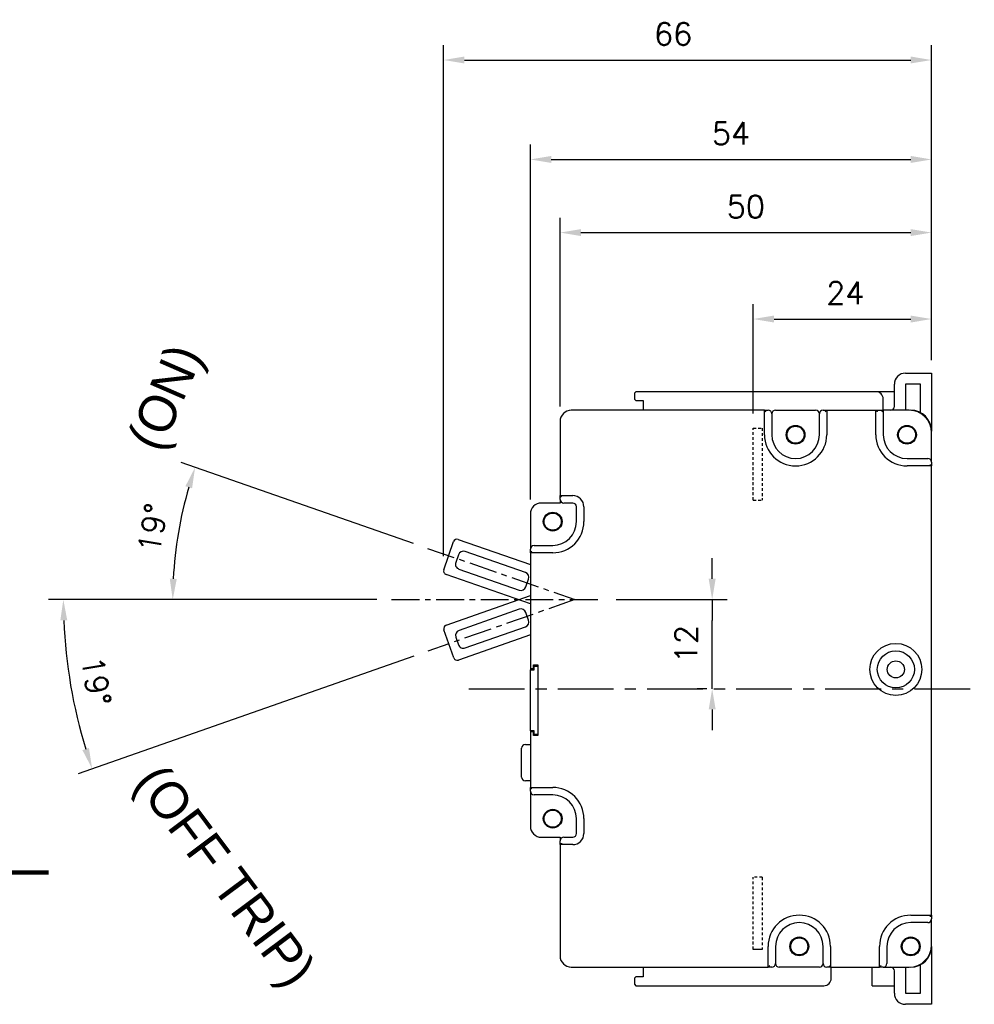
# Model space of a CAD drawing. Extents: x 2148 to 5325, y -907 to 1565.
# Tile 3 of 6: x 4684 to 4813, y 1280 to 1413. Entities that reach past the tile are written whole.
import ezdxf

# ---------------------------------------------------------------- set-up
doc = ezdxf.new("R2010")
doc.units = 0
doc.header["$LTSCALE"] = 3
doc.header["$MEASUREMENT"] = 0
doc.linetypes.add('CENTER', pattern=[2, 1.25, -0.25, 0.25, -0.25])
doc.linetypes.add('HID', pattern=[3.5, 1.25, -1, 1.25])
doc.layers.get('0').update_dxf_attribs({"linetype": 'CONTINUOUS'})
doc.layers.get('Defpoints').update_dxf_attribs({"linetype": 'CONTINUOUS'})
for name, color, linetype in [('cen', 1, 'CENTER'), ('di', 3, 'CONTINUOUS'), ('DIM', 3, 'CONTINUOUS'), ('Hid', 5, 'HID')]:
    doc.layers.add(name, color=color, linetype=linetype)
doc.styles.add('K', font='romank.shx', dxfattribs={"bigfont": 'ciwhhs.shx'})
doc.styles.add('KIM', font='ROMANS.shx', dxfattribs={"height": 5, "bigfont": 'GSG1.shx'})
doc.styles.get("Standard").update_dxf_attribs({"font": 'romans.shx', "height": 3, "bigfont": 'ghs.shx'})
doc.dimstyles.get("Standard").update_dxf_attribs({"dimtxt": 0.18, "dimasz": 0.18, "dimexe": 0.18, "dimexo": 0.0625, "dimgap": 0.09, "dimtad": 0, "dimtih": 1, "dimtoh": 1, "dimdec": 4, "dimzin": 0, "dimdsep": 46, "dimtxsty": 'Standard', "dimcen": 0.09, "dimadec": 0, "dimazin": 0, "dimtfac": 1, "dimtdec": 4, "dimtofl": 0, "dimtmove": 0, "dimatfit": 3, "dimfxl": 0, "dimtolj": 1, "dimtzin": 0, "dimarcsym": 0})
doc.dimstyles.new('STANDARD$0', dxfattribs={"dimtxt": 5, "dimasz": 5, "dimexe": 1, "dimexo": 2, "dimgap": 2, "dimtad": 1, "dimdec": 4, "dimzin": 12, "dimdsep": 46, "dimtxsty": 'KIM', "dimcen": -1, "dimdle": 0.1, "dimadec": 0, "dimazin": 0, "dimtfac": 1, "dimtdec": 4, "dimtmove": 0, "dimatfit": 3, "dimfxl": 0, "dimtolj": 1, "dimtzin": 0, "dimarcsym": 0})

# ---------------------------------------------------------------- blocks, each defined once
blk = doc.blocks.new('*D37')
at = {"layer": 'Defpoints', "color": 0}
for p in [(4762.61, 1334.89), (4777.52, 1334.89), (4778.78, 1322.89)]:
    blk.add_point(p, dxfattribs=at)
at = {"layer": 'DIM'}
for p, q in [((4777.52, 1337.69), (4777.52, 1340.49)), ((4764.61, 1334.89), (4779.52, 1334.89)), ((4777.52, 1334.89), (4777.52, 1332.09)), ((4777.52, 1325.69), (4777.52, 1332.09)), ((4777.52, 1322.89), (4777.52, 1325.69)), ((4776.78, 1322.89), (4775.52, 1322.89)), ((4777.52, 1320.09), (4777.52, 1317.29))]:
    blk.add_line(p, q, dxfattribs=at)
for points in [[(4777.05, 1337.69), (4777.99, 1337.69), (4777.52, 1334.89)], [(4777.05, 1320.09), (4777.99, 1320.09), (4777.52, 1322.89)]]:
    blk.add_solid(points, dxfattribs=at)
at = {"layer": 'DIM', "insert": (4774.02, 1328.89), "char_height": 3, "attachment_point": 5, "rotation": 90}
blk.add_mtext('\\A1;12', dxfattribs=at)
blk = doc.blocks.new('*D38')
at = {"layer": 'Defpoints', "color": 0}
for p in [(4706.24, 1346.88), (4739.21, 1341.79), (4734.37, 1334.89), (4759.05, 1334.89), (4762.61, 1334.89)]:
    blk.add_point(p, dxfattribs=at)
at = {"layer": 'DIM'}
for p, q in [((4737.33, 1342.45), (4706.02, 1353.34)), ((4732.37, 1334.89), (4702.9, 1334.89))]:
    blk.add_line(p, q, dxfattribs=at)
blk.add_arc((4759.05, 1334.89), 54.15, 163.7751, 177.037, dxfattribs=at)
for points in [[(4706.61, 1350.16), (4707.5, 1349.88), (4707.91, 1352.69)], [(4705.44, 1337.68), (4704.5, 1337.7), (4704.9, 1334.89)]]:
    blk.add_solid(points, dxfattribs=at)
at = {"layer": 'DIM', "insert": (4702.2, 1344.5), "char_height": 3, "attachment_point": 5, "rotation": 80.4061}
blk.add_mtext('\\A1;19%%D', dxfattribs=at)
blk = doc.blocks.new('*D44')
at = {"layer": 'Defpoints', "color": 0}
for p in [(4807.05, 1372.67), (4807.05, 1365.39), (4783.05, 1357.96)]:
    blk.add_point(p, dxfattribs=at)
at = {"layer": 'DIM'}
for p, q in [((4783.05, 1359.96), (4783.05, 1374.67)), ((4807.05, 1367.39), (4807.05, 1374.67)), ((4785.85, 1372.67), (4804.25, 1372.67))]:
    blk.add_line(p, q, dxfattribs=at)
for points in [[(4785.85, 1373.14), (4785.85, 1372.2), (4783.05, 1372.67)], [(4804.25, 1373.14), (4804.25, 1372.2), (4807.05, 1372.67)]]:
    blk.add_solid(points, dxfattribs=at)
at = {"layer": 'DIM', "insert": (4795.44, 1376.17), "char_height": 3, "attachment_point": 5}
blk.add_mtext('\\A1;24', dxfattribs=at)
blk = doc.blocks.new('*D45')
at = {"layer": 'Defpoints', "color": 0}
for p in [(4807.05, 1384.31), (4807.05, 1365.39), (4757.05, 1358.89)]:
    blk.add_point(p, dxfattribs=at)
at = {"layer": 'DIM'}
for p, q in [((4757.05, 1360.89), (4757.05, 1386.31)), ((4807.05, 1367.39), (4807.05, 1386.31)), ((4759.85, 1384.31), (4804.25, 1384.31))]:
    blk.add_line(p, q, dxfattribs=at)
for points in [[(4759.85, 1384.78), (4759.85, 1383.85), (4757.05, 1384.31)], [(4804.25, 1384.78), (4804.25, 1383.85), (4807.05, 1384.31)]]:
    blk.add_solid(points, dxfattribs=at)
at = {"layer": 'DIM', "insert": (4782.05, 1387.81), "char_height": 3, "attachment_point": 5}
blk.add_mtext('\\A1;50', dxfattribs=at)
blk = doc.blocks.new('*D46')
at = {"layer": 'Defpoints', "color": 0}
for p in [(4807.05, 1394.16), (4807.05, 1365.39), (4753.05, 1346.39)]:
    blk.add_point(p, dxfattribs=at)
at = {"layer": 'DIM'}
for p, q in [((4753.05, 1348.39), (4753.05, 1396.16)), ((4807.05, 1367.39), (4807.05, 1396.16)), ((4755.85, 1394.16), (4804.25, 1394.16))]:
    blk.add_line(p, q, dxfattribs=at)
for points in [[(4755.85, 1394.63), (4755.85, 1393.69), (4753.05, 1394.16)], [(4804.25, 1394.63), (4804.25, 1393.69), (4807.05, 1394.16)]]:
    blk.add_solid(points, dxfattribs=at)
at = {"layer": 'DIM', "insert": (4780.05, 1397.66), "char_height": 3, "attachment_point": 5}
blk.add_mtext('\\A1;54', dxfattribs=at)
blk = doc.blocks.new('*D47')
at = {"layer": 'Defpoints', "color": 0}
for p in [(4734.37, 1334.89), (4759.05, 1334.89), (4762.61, 1334.89), (4739.23, 1327.94), (4690.61, 1327.16)]:
    blk.add_point(p, dxfattribs=at)
at = {"layer": 'DIM'}
for p, q in [((4732.37, 1334.89), (4688.17, 1334.89)), ((4737.34, 1327.28), (4692.16, 1311.44))]:
    blk.add_line(p, q, dxfattribs=at)
blk.add_arc((4759.05, 1334.89), 68.87, 182.3295, 196.9871, dxfattribs=at)
for points in [[(4689.77, 1332.08), (4690.7, 1332.1), (4690.17, 1334.89)], [(4693.62, 1314.91), (4692.74, 1314.62), (4694.05, 1312.11)]]:
    blk.add_solid(points, dxfattribs=at)
at = {"layer": 'DIM', "insert": (4694.6, 1323.92), "char_height": 3, "attachment_point": 5, "rotation": 279.6583}
blk.add_mtext('\\A1;19%%D', dxfattribs=at)
blk = doc.blocks.new('*D54')
at = {"layer": 'Defpoints', "color": 0}
for p in [(4807.05, 1407.55), (4807.05, 1365.14), (4741.36, 1338.75)]:
    blk.add_point(p, dxfattribs=at)
at = {"layer": 'DIM'}
for p, q in [((4741.36, 1340.75), (4741.36, 1409.55)), ((4807.05, 1367.14), (4807.05, 1409.55)), ((4744.16, 1407.55), (4804.25, 1407.55))]:
    blk.add_line(p, q, dxfattribs=at)
for points in [[(4744.16, 1408.02), (4744.16, 1407.09), (4741.36, 1407.55)], [(4804.25, 1408.02), (4804.25, 1407.09), (4807.05, 1407.55)]]:
    blk.add_solid(points, dxfattribs=at)
at = {"layer": 'DIM', "insert": (4772.27, 1411.05), "char_height": 3, "attachment_point": 5}
blk.add_mtext('\\A1;66', dxfattribs=at)

msp = doc.modelspace()

# ---------------------------------------------------------------- linework, layer by layer
for p, q in [((4803.548, 1365.388), (4807.048, 1365.388)), ((4807.048, 1365.388), (4807.048, 1364.888)), ((4807.048, 1364.888), (4807.048, 1357.588)), ((4802.048, 1360.888), (4802.048, 1363.888)), ((4805.548, 1363.888), (4803.548, 1363.888)), ((4803.548, 1363.888), (4803.548, 1360.888)), ((4805.548, 1360.068), (4805.548, 1363.888)), ((4767.248, 1362.888), (4767.048, 1362.688)), ((4767.048, 1362.688), (4767.048, 1361.888)), ((4767.048, 1361.888), (4767.248, 1361.688)), ((4799.548, 1362.888), (4767.248, 1362.888)), ((4800.548, 1360.388), (4800.548, 1361.888)), ((4767.248, 1361.688), (4768.248, 1361.688)), ((4768.248, 1361.688), (4768.248, 1360.388)), ((4803.548, 1360.888), (4803.548, 1360.388)), ((4784.548, 1360.388), (4758.548, 1360.388)), ((4784.548, 1357.088), (4784.548, 1360.388)), ((4784.548, 1360.388), (4785.048, 1360.388)), ((4785.548, 1359.888), (4785.548, 1357.088)), ((4786.048, 1360.388), (4791.448, 1360.388)), ((4791.948, 1357.088), (4791.948, 1359.888)), ((4792.448, 1360.388), (4792.948, 1360.388)), ((4792.948, 1360.388), (4792.948, 1357.088)), ((4792.948, 1360.388), (4799.548, 1360.388)), ((4799.548, 1360.388), (4800.548, 1360.388)), ((4799.548, 1357.088), (4799.548, 1360.388)), ((4800.548, 1360.388), (4800.548, 1357.088)), ((4804.048, 1360.388), (4800.548, 1360.388)), ((4757.048, 1358.888), (4757.048, 1348.888)), ((4807.048, 1353.388), (4807.048, 1357.388)), ((4803.748, 1353.888), (4806.548, 1353.888)), ((4807.048, 1352.888), (4803.748, 1352.888)), ((4807.048, 1353.388), (4807.048, 1352.888)), ((4807.048, 1292.388), (4807.048, 1352.888)), ((4757.248, 1348.688), (4757.048, 1348.888)), ((4757.048, 1348.888), (4758.748, 1348.888)), ((4757.048, 1348.388), (4757.048, 1348.888)), ((4757.048, 1347.888), (4754.548, 1347.888)), ((4757.048, 1348.388), (4757.048, 1347.888)), ((4758.748, 1347.888), (4757.548, 1347.888)), ((4759.248, 1345.388), (4759.248, 1347.388)), ((4760.248, 1347.388), (4760.248, 1345.388)), ((4753.048, 1346.388), (4753.048, 1341.688)), ((4741.391, 1338.915), (4742.706, 1342.693)), ((4743.342, 1343.001), (4753.048, 1339.623)), ((4753.548, 1342.188), (4756.048, 1342.188)), ((4743.362, 1340.929), (4743.001, 1339.891)), ((4752.376, 1338.534), (4744.254, 1341.36)), ((4753.048, 1341.188), (4753.048, 1341.688)), ((4756.048, 1341.188), (4753.048, 1341.188)), ((4753.048, 1341.188), (4753.048, 1325.588)), ((4753.048, 1334.329), (4741.699, 1338.279)), ((4743.432, 1338.999), (4751.554, 1336.173)), ((4752.445, 1336.604), (4752.807, 1337.643)), ((4741.707, 1331.459), (4753.048, 1335.434)), ((4751.557, 1333.587), (4743.441, 1330.742)), ((4752.813, 1332.12), (4752.449, 1333.158)), ((4742.723, 1327.047), (4741.4, 1330.822)), ((4753.048, 1330.136), (4743.36, 1326.74)), ((4744.268, 1328.383), (4752.384, 1331.228)), ((4743.012, 1329.85), (4743.376, 1328.812)), ((4753.448, 1326.088), (4754.048, 1326.088)), ((4753.448, 1325.588), (4753.448, 1326.088)), ((4753.548, 1325.438), (4753.548, 1325.938)), ((4753.548, 1325.938), (4754.048, 1325.938)), ((4754.048, 1326.088), (4754.048, 1325.938)), ((4754.048, 1325.938), (4754.048, 1316.738)), ((4753.048, 1325.588), (4753.448, 1325.588)), ((4753.048, 1325.588), (4753.048, 1325.438)), ((4753.048, 1317.238), (4753.048, 1325.438)), ((4753.048, 1325.438), (4753.548, 1325.438)), ((4753.548, 1317.238), (4753.048, 1317.238)), ((4753.048, 1317.238), (4753.048, 1317.088)), ((4753.448, 1317.088), (4753.048, 1317.088)), ((4753.048, 1317.088), (4753.048, 1309.588)), ((4753.448, 1316.588), (4753.448, 1317.088)), ((4753.548, 1316.738), (4753.548, 1317.238)), ((4754.048, 1316.738), (4753.548, 1316.738)), ((4754.048, 1316.738), (4754.048, 1316.588)), ((4752.369, 1315.388), (4753.048, 1315.388)), ((4754.048, 1316.588), (4753.448, 1316.588)), ((4751.869, 1310.988), (4751.869, 1314.888)), ((4753.048, 1310.488), (4752.369, 1310.488)), ((4753.048, 1309.588), (4756.048, 1309.588)), ((4753.048, 1309.088), (4753.048, 1309.588)), ((4753.048, 1309.088), (4753.048, 1304.388)), ((4756.048, 1308.588), (4753.548, 1308.588)), ((4759.248, 1303.388), (4759.248, 1305.388)), ((4760.248, 1305.388), (4760.248, 1303.388)), ((4754.548, 1302.888), (4757.048, 1302.888)), ((4757.048, 1302.888), (4757.048, 1302.388)), ((4757.048, 1301.888), (4757.048, 1302.388)), ((4757.548, 1302.888), (4758.748, 1302.888)), ((4758.748, 1301.888), (4757.048, 1301.888)), ((4757.048, 1301.888), (4757.048, 1286.888)), ((4804.248, 1292.388), (4807.048, 1292.388)), ((4807.048, 1292.388), (4807.048, 1291.888)), ((4807.048, 1288.388), (4807.048, 1291.888)), ((4806.548, 1291.388), (4804.248, 1291.388)), ((4785.048, 1285.388), (4785.048, 1288.188)), ((4786.048, 1288.188), (4786.048, 1285.888)), ((4792.448, 1285.888), (4792.448, 1288.188)), ((4793.448, 1288.188), (4793.448, 1285.388)), ((4800.048, 1285.388), (4800.048, 1288.188)), ((4801.048, 1288.188), (4801.048, 1285.888)), ((4807.048, 1288.188), (4807.048, 1280.888)), ((4758.548, 1285.388), (4785.048, 1285.388)), ((4768.248, 1285.388), (4768.248, 1284.088)), ((4785.548, 1285.388), (4785.048, 1285.388)), ((4791.948, 1285.388), (4786.548, 1285.388)), ((4793.448, 1285.388), (4792.948, 1285.388)), ((4793.448, 1285.388), (4800.048, 1285.388)), ((4793.548, 1283.888), (4793.548, 1285.388)), ((4799.048, 1282.888), (4799.048, 1285.388)), ((4800.548, 1285.388), (4800.048, 1285.388)), ((4800.548, 1285.388), (4804.048, 1285.388)), ((4802.048, 1281.888), (4802.048, 1284.888)), ((4803.548, 1285.388), (4803.548, 1284.888)), ((4803.548, 1284.888), (4803.548, 1281.888)), ((4805.548, 1281.888), (4805.548, 1285.708)), ((4767.248, 1284.088), (4767.048, 1283.888)), ((4767.048, 1283.888), (4767.048, 1283.088)), ((4768.248, 1284.088), (4767.248, 1284.088)), ((4767.048, 1283.088), (4767.248, 1282.888)), ((4767.248, 1282.888), (4792.548, 1282.888)), ((4803.548, 1281.888), (4805.548, 1281.888)), ((4807.048, 1280.888), (4807.048, 1280.388)), ((4807.048, 1280.388), (4803.548, 1280.388))]:
    msp.add_line(p, q)
at = {"flags": 128}
for points in [[(4784.548, 1360.388), (4784.551, 1360.385), (4784.56, 1360.376), (4784.575, 1360.362), (4784.595, 1360.342), (4784.62, 1360.317), (4784.648, 1360.288), (4784.68, 1360.257), (4784.714, 1360.223), (4784.748, 1360.188)], [(4792.748, 1360.188), (4792.783, 1360.223), (4792.817, 1360.257), (4792.848, 1360.288), (4792.877, 1360.317), (4792.902, 1360.342), (4792.922, 1360.362), (4792.936, 1360.376), (4792.945, 1360.385), (4792.948, 1360.388)], [(4799.548, 1360.388), (4799.551, 1360.385), (4799.56, 1360.376), (4799.575, 1360.362), (4799.595, 1360.342), (4799.62, 1360.317), (4799.648, 1360.288), (4799.68, 1360.257), (4799.714, 1360.223), (4799.748, 1360.188)], [(4800.548, 1360.388), (4800.545, 1360.385), (4800.536, 1360.376), (4800.522, 1360.362), (4800.502, 1360.342), (4800.477, 1360.317), (4800.448, 1360.288), (4800.417, 1360.257), (4800.383, 1360.223), (4800.348, 1360.188)], [(4806.848, 1353.088), (4806.887, 1353.049), (4806.925, 1353.012), (4806.959, 1352.977), (4806.99, 1352.947), (4807.015, 1352.922), (4807.033, 1352.904), (4807.045, 1352.892), (4807.048, 1352.888)], [(4753.248, 1341.388), (4753.209, 1341.349), (4753.172, 1341.312), (4753.137, 1341.277), (4753.107, 1341.247), (4753.082, 1341.222), (4753.064, 1341.204), (4753.052, 1341.192), (4753.048, 1341.188)], [(4753.248, 1309.388), (4753.214, 1309.423), (4753.18, 1309.457), (4753.148, 1309.488), (4753.12, 1309.517), (4753.095, 1309.542), (4753.075, 1309.562), (4753.06, 1309.576), (4753.051, 1309.585), (4753.048, 1309.588)], [(4757.248, 1302.088), (4757.214, 1302.054), (4757.18, 1302.02), (4757.148, 1301.988), (4757.12, 1301.96), (4757.095, 1301.935), (4757.075, 1301.915), (4757.06, 1301.9), (4757.051, 1301.891), (4757.048, 1301.888)], [(4807.048, 1292.388), (4807.045, 1292.385), (4807.036, 1292.376), (4807.022, 1292.362), (4807.002, 1292.342), (4806.977, 1292.317), (4806.948, 1292.288), (4806.917, 1292.257), (4806.883, 1292.223), (4806.848, 1292.188)], [(4785.248, 1285.588), (4785.209, 1285.549), (4785.172, 1285.512), (4785.137, 1285.477), (4785.107, 1285.447), (4785.082, 1285.422), (4785.064, 1285.404), (4785.052, 1285.392), (4785.048, 1285.388)], [(4793.448, 1285.388), (4793.445, 1285.392), (4793.433, 1285.404), (4793.415, 1285.422), (4793.39, 1285.447), (4793.359, 1285.477), (4793.325, 1285.512), (4793.287, 1285.549), (4793.248, 1285.588)], [(4800.248, 1285.588), (4800.209, 1285.549), (4800.172, 1285.512), (4800.137, 1285.477), (4800.107, 1285.447), (4800.082, 1285.422), (4800.064, 1285.404), (4800.052, 1285.392), (4800.048, 1285.388)]]:
    msp.add_lwpolyline(points, dxfattribs=at)
for centre, radius in [((4788.748, 1357.088), 1.265), ((4788.748, 1357.088), 1.15), ((4803.748, 1357.088), 1.265), ((4803.748, 1357.088), 1.15), ((4756.048, 1345.388), 1.265), ((4756.048, 1345.388), 1.15), ((4802.248, 1325.488), 3.5), ((4802.248, 1325.488), 2.5), ((4802.248, 1325.488), 1.15), ((4756.048, 1305.388), 1.265), ((4756.048, 1305.388), 1.15), ((4789.248, 1288.188), 1.265), ((4789.248, 1288.188), 1.15), ((4804.248, 1288.188), 1.265), ((4804.248, 1288.188), 1.15)]:
    msp.add_circle(centre, radius)
for centre, radius, start, end in [((4803.548, 1363.888), 1.5, 90, 180), ((4799.548, 1361.888), 1, 0, 90), ((4801.548, 1360.888), 0.5, 270, 0), ((4758.548, 1358.888), 1.5, 90, 180), ((4785.048, 1359.888), 0.5, 0, 90), ((4786.048, 1359.888), 0.5, 90, 180), ((4791.448, 1359.888), 0.5, 0, 90), ((4792.448, 1359.888), 0.5, 90, 180), ((4804.048, 1357.388), 3, 0, 90), ((4804.248, 1357.588), 2.8, 0, 90), ((4788.748, 1357.088), 4.2, 180, 0), ((4788.748, 1357.088), 3.2, 180, 0), ((4803.748, 1357.088), 4.2, 180, 270), ((4803.748, 1357.088), 3.2, 180, 270), ((4806.548, 1353.388), 0.5, 0, 90), ((4758.748, 1347.388), 1.5, 0, 90), ((4754.548, 1346.388), 1.5, 90, 180), ((4757.548, 1348.388), 0.5, 180, 270), ((4758.748, 1347.388), 0.5, 0, 90), ((4756.048, 1345.388), 4.2, 270, 0), ((4756.048, 1345.388), 3.2, 270, 0), ((4743.178, 1342.529), 0.5, 70.81211, 160.81211), ((4753.548, 1341.688), 0.5, 90, 180), ((4744.024, 1340.699), 0.7, 70.81211, 160.81211), ((4743.662, 1339.66), 0.7, 160.81211, 250.81211), ((4741.863, 1338.751), 0.5, 160.81211, 250.81211), ((4752.146, 1337.873), 0.7, 340.81211, 70.81211), ((4751.784, 1336.834), 0.7, 250.81211, 340.81211), ((4751.789, 1332.927), 0.7, 19.31661, 109.31661), ((4741.872, 1330.987), 0.5, 109.31661, 199.31661), ((4752.152, 1331.888), 0.7, 289.31661, 19.31661), ((4743.673, 1330.082), 0.7, 109.31661, 199.31661), ((4744.037, 1329.044), 0.7, 199.31661, 289.31661), ((4743.195, 1327.212), 0.5, 199.31661, 289.31661), ((4752.369, 1314.888), 0.5, 90, 180), ((4752.369, 1310.988), 0.5, 180, 270), ((4753.548, 1309.088), 0.5, 180, 270), ((4756.048, 1305.388), 4.2, 0, 90), ((4756.048, 1305.388), 3.2, 0, 90), ((4754.548, 1304.388), 1.5, 180, 270), ((4758.748, 1303.388), 0.5, 270, 0), ((4758.748, 1303.388), 1.5, 270, 0), ((4757.548, 1302.388), 0.5, 90, 180), ((4789.248, 1288.188), 4.2, 0, 180), ((4804.248, 1288.188), 4.2, 90, 180), ((4806.548, 1291.888), 0.5, 270, 0), ((4789.248, 1288.188), 3.2, 0, 180), ((4804.248, 1288.188), 3.2, 90, 180), ((4804.048, 1288.388), 3, 270, 0), ((4804.248, 1288.188), 2.8, 270, 0), ((4758.548, 1286.888), 1.5, 180, 270), ((4785.548, 1285.888), 0.5, 270, 0), ((4786.548, 1285.888), 0.5, 180, 270), ((4791.948, 1285.888), 0.5, 270, 0), ((4792.948, 1285.888), 0.5, 180, 270), ((4800.548, 1285.888), 0.5, 270, 0), ((4801.548, 1284.888), 0.5, 0, 90), ((4792.548, 1283.888), 1, 270, 0), ((4803.548, 1281.888), 1.5, 180, 270)]:
    msp.add_arc(centre, radius, start, end)
for points in [[(4802.048, 1362.888), (4799.548, 1362.888)], [(4799.048, 1282.888), (4802.048, 1282.888)]]:
    msp.add_open_spline(points, degree=1)
at = {"layer": 'cen'}
for p, q in [((4739.215, 1341.79), (4759.048, 1334.888)), ((4734.371, 1334.888), (4762.611, 1334.888)), ((4759.048, 1334.888), (4739.231, 1327.942))]:
    msp.add_line(p, q, dxfattribs=at)
at = {"layer": 'cen', "ltscale": 2}
msp.add_line((4744.753, 1322.888), (4812.808, 1322.888), dxfattribs=at)
at = {"layer": 'Hid', "ltscale": 0.1}
for p, q in [((4783.048, 1357.988), (4784.248, 1357.988)), ((4783.048, 1348.288), (4783.048, 1357.988)), ((4784.248, 1357.988), (4784.248, 1348.288)), ((4783.048, 1348.288), (4784.248, 1348.288)), ((4783.048, 1287.788), (4783.048, 1297.488)), ((4784.248, 1297.488), (4783.048, 1297.488)), ((4784.248, 1297.488), (4784.248, 1287.788))]:
    msp.add_line(p, q, dxfattribs=at)
at = {"layer": 'Hid'}
msp.add_line((4784.248, 1287.788), (4783.048, 1287.788), dxfattribs=at)

# ---------------------------------------------------------------- texts
at = {"layer": 'DIM', "char_height": 5, "attachment_point": 1, "style": 'K'}
for s, insert, width, rotation in [('(ON)', (4698.661, 1356.532), 26.17076, 66.4768), ('(OFF TRIP)', (4703.554, 1313.22), 43.52846, 306.80062)]:
    msp.add_mtext(s, dxfattribs=dict(at, insert=insert, width=width, rotation=rotation))

# ---------------------------------------------------------------- dimensions: what is measured, and where the dimension line sits
at = {"layer": 'DIM'}
dim = msp.add_linear_dim(base=(4807.048, 1407.553), p1=(4741.363, 1338.751), p2=(4807.048, 1365.138), text='66', dimstyle='STANDARD$0', override={"dimtxt": 3, "dimasz": 2.8, "dimexe": 2, "dimdec": 2, "dimzin": 8, "dimtxsty": 'Standard', "dimcen": 0, "dimclrd": 256, "dimclre": 256, "dimclrt": 256, "dimadec": 2, "dimazin": 2, "dimtfac": 0.6, "dimtdec": 2, "dimtzin": 8, "dimlwd": 65535, "dimlwe": 65535, "dimarcsym": 1}, dxfattribs=at)
dim.commit()
dim.dimension.update_dxf_attribs({"geometry": '*D54', "text_midpoint": (4772.271, 1407.553), "dimtype": 160})
for base, p1, picture, middle in [((4807.048, 1394.16), (4753.048, 1346.388), '*D46', (4780.048, 1394.16)), ((4807.048, 1384.315), (4757.048, 1358.888), '*D45', (4782.048, 1384.315)), ((4807.048, 1372.671), (4783.048, 1357.957), '*D44', (4795.436, 1372.671))]:
    dim = msp.add_linear_dim(base=base, p1=p1, p2=(4807.048, 1365.388), dimstyle='STANDARD$0', override={"dimtxt": 3, "dimasz": 2.8, "dimexe": 2, "dimdec": 2, "dimzin": 8, "dimtxsty": 'Standard', "dimcen": 0, "dimclrd": 256, "dimclre": 256, "dimclrt": 256, "dimadec": 2, "dimazin": 2, "dimtfac": 0.6, "dimtdec": 2, "dimtzin": 8, "dimlwd": 65535, "dimlwe": 65535, "dimarcsym": 1}, dxfattribs=at)
    dim.commit()
    dim.dimension.update_dxf_attribs({"geometry": picture, "text_midpoint": middle, "dimtype": 160})
for base, line1, line2, picture, middle in [((4706.242, 1346.878), ((4739.215, 1341.79), (4759.048, 1334.888)), ((4734.371, 1334.888), (4762.611, 1334.888)), '*D38', (4705.656, 1343.913)), ((4690.609, 1327.165), ((4734.371, 1334.888), (4762.611, 1334.888)), ((4759.048, 1334.888), (4739.231, 1327.942)), '*D47', (4691.151, 1323.333))]:
    dim = msp.add_angular_dim_2l(base=base, line1=line1, line2=line2, text='19%%D', dimstyle='Standard', override={"dimtxt": 3, "dimasz": 2.8, "dimexe": 2, "dimexo": 2, "dimgap": 2, "dimtad": 1, "dimtih": 0, "dimtoh": 0, "dimdec": 2, "dimzin": 8, "dimcen": 0, "dimdle": 0.1, "dimclrd": 256, "dimclre": 256, "dimclrt": 256, "dimadec": 2, "dimazin": 2, "dimtfac": 0.6, "dimtdec": 2, "dimtofl": 1, "dimtzin": 8, "dimlwd": 65535, "dimlwe": 65535, "dimarcsym": 1}, dxfattribs=at)
    dim.commit()
    dim.dimension.update_dxf_attribs({"geometry": picture, "text_midpoint": middle, "dimtype": 162})
dim = msp.add_linear_dim(base=(4777.521, 1334.888), p1=(4778.781, 1322.888), p2=(4762.611, 1334.888), angle=90, dimstyle='STANDARD$0', override={"dimtxt": 3, "dimasz": 2.8, "dimexe": 2, "dimdec": 2, "dimzin": 8, "dimtxsty": 'Standard', "dimcen": 0, "dimclrd": 256, "dimclre": 256, "dimclrt": 256, "dimadec": 2, "dimazin": 2, "dimtfac": 0.6, "dimtdec": 2, "dimtzin": 8, "dimlwd": 65535, "dimlwe": 65535, "dimarcsym": 1}, dxfattribs=at)
dim.commit()
dim.dimension.update_dxf_attribs({"geometry": '*D37', "text_midpoint": (4777.521, 1328.888), "dimtype": 160})

# ---------------------------------------------------------------- leaders
at = {"layer": 'di', "annotation_type": 0, "has_hookline": 1, "hookline_direction": 0, "text_width": 45.067}
msp.add_leader([(4606.172, 1312.938), (4637.92, 1298.116), (4641.12, 1298.116)], dimstyle='Standard', override={"dimtxt": 4, "dimasz": 3.2, "dimexe": 2, "dimexo": 2, "dimgap": 2, "dimtad": 1, "dimtih": 0, "dimtoh": 0, "dimdec": 2, "dimzin": 8, "dimcen": 0, "dimclrd": 256, "dimclre": 256, "dimclrt": 256, "dimadec": 2, "dimazin": 2, "dimtfac": 0.6, "dimtdec": 2, "dimtofl": 1, "dimtzin": 8, "dimlwd": 65535, "dimlwe": 65535, "dimarcsym": 1}, dxfattribs=at)

doc.saveas('drawing.dxf')
